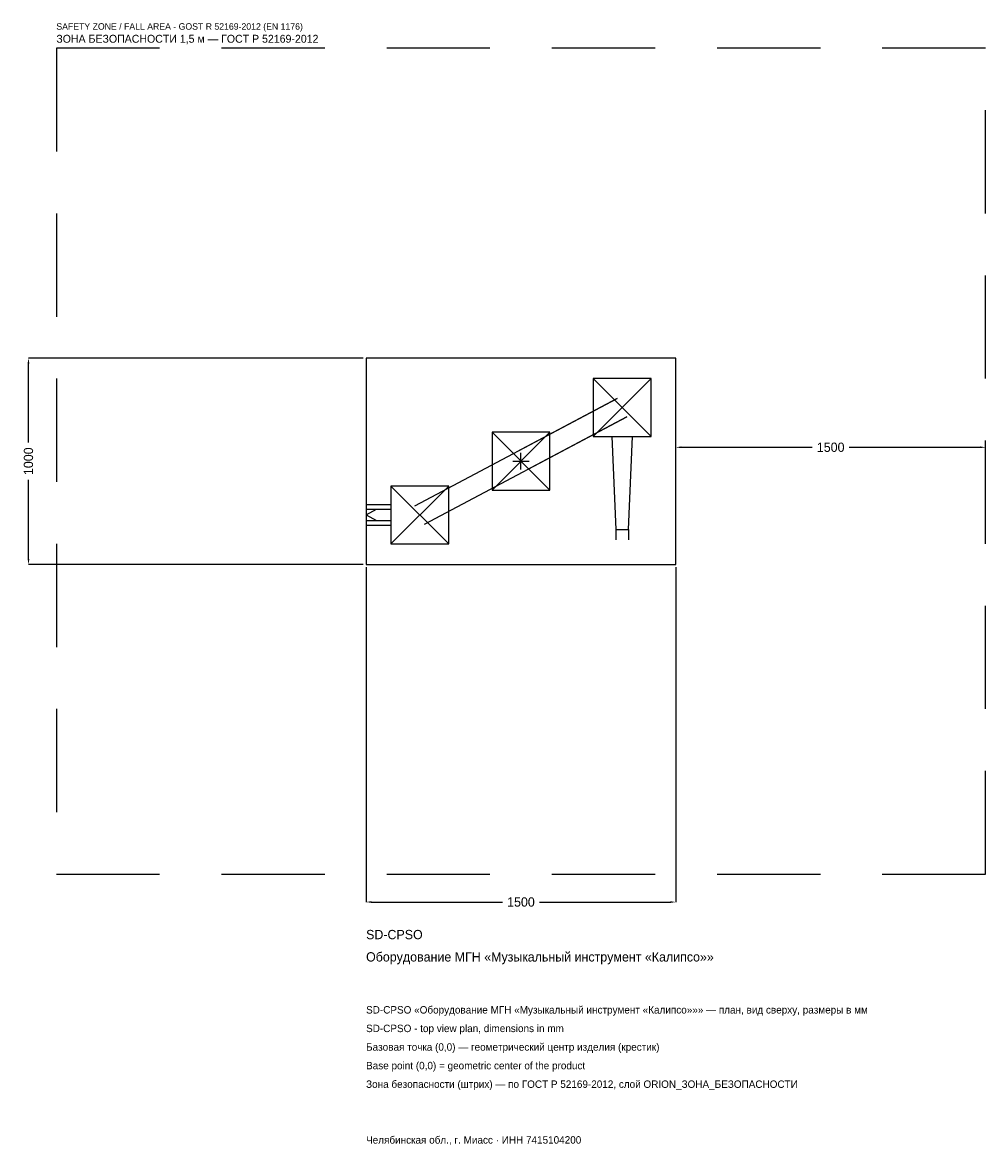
# Model space of a CAD drawing. Header units: metres. Extents: x -2414 to 2250, y -3314 to 2125.
import ezdxf

# ---------------------------------------------------------------- set-up
doc = ezdxf.new("R2010")
doc.units = ezdxf.units.M
doc.linetypes.add('DASHED', pattern=[800, 500, -300])
for name, color, linetype in [('ORION_ДАННЫЕ', 3, 'Continuous'), ('ORION_ЗОНА_БЕЗОПАСНОСТИ', 1, 'Continuous'), ('ORION_КОНТУР', 7, 'Continuous'), ('ORION_РАЗМЕРЫ', 8, 'Continuous')]:
    doc.layers.add(name, color=color, linetype=linetype)
doc.dimstyles.new('ORION', dxfattribs={"dimtxt": 45, "dimasz": 27, "dimexe": 1.25, "dimexo": 13.5, "dimtad": 1, "dimdec": 0, "dimcen": 2.5, "dimazin": 3, "dimtfac": 1, "dimtmove": 0, "dimatfit": 3, "dimarcsym": 0})

# ---------------------------------------------------------------- blocks, each defined once
blk = doc.blocks.new('_CLOSEDFILLED')
at = {"color": 0, "linetype": 'BYBLOCK'}
blk.add_solid([(-1, 0.16), (0, 0), (-1, -0.16)], dxfattribs=at)
blk = doc.blocks.new('*D1')
for p, q in [((-750, -513.5), (-750, -2135)), ((750, -513.5), (750, -2135)), ((-723, -2135), (-90, -2135)), ((90, -2135), (723, -2135))]:
    blk.add_line(p, q)
at = {"layer": 'Defpoints'}
for p in [(-750, -500), (750, -500), (-750, -2135)]:
    blk.add_point(p, dxfattribs=at)
at = {"layer": 'ORION_РАЗМЕРЫ', "xscale": 27, "yscale": 27, "rotation": 180}
blk.add_blockref('_CLOSEDFILLED', (-750, -2135), dxfattribs=at)
at = {"layer": 'ORION_РАЗМЕРЫ', "xscale": 27, "yscale": 27}
blk.add_blockref('_CLOSEDFILLED', (750, -2135), dxfattribs=at)
at = {"layer": 'ORION_РАЗМЕРЫ', "insert": (0, -2135), "char_height": 45, "attachment_point": 5}
blk.add_mtext('1500', dxfattribs=at)
blk = doc.blocks.new('*D2')
for p, q in [((-763.5, 500), (-2385, 500)), ((-2385, 90), (-2385, 473)), ((-2385, -473), (-2385, -90)), ((-763.5, -500), (-2385, -500))]:
    blk.add_line(p, q)
at = {"layer": 'Defpoints'}
for p in [(-750, 500), (-2385, -500), (-750, -500)]:
    blk.add_point(p, dxfattribs=at)
at = {"layer": 'ORION_РАЗМЕРЫ', "xscale": 27, "yscale": 27}
for p, rotation in [((-2385, 500), 90), ((-2385, -500), 270)]:
    blk.add_blockref('_CLOSEDFILLED', p, dxfattribs=dict(at, rotation=rotation))
at = {"layer": 'ORION_РАЗМЕРЫ', "insert": (-2385, 0), "char_height": 45, "attachment_point": 5, "rotation": 90}
blk.add_mtext('1000', dxfattribs=at)
blk = doc.blocks.new('*D3')
for p, q in [((750, 13.5), (750, 67.5)), ((777, 67.5), (1410, 67.5)), ((1590, 67.5), (2223, 67.5)), ((2250, 13.5), (2250, 67.5))]:
    blk.add_line(p, q)
at = {"layer": 'Defpoints'}
for p in [(750, 67.5), (750, 0), (2250, 0)]:
    blk.add_point(p, dxfattribs=at)
at = {"layer": 'ORION_РАЗМЕРЫ', "xscale": 27, "yscale": 27, "rotation": 180}
blk.add_blockref('_CLOSEDFILLED', (750, 67.5), dxfattribs=at)
at = {"layer": 'ORION_РАЗМЕРЫ', "xscale": 27, "yscale": 27}
blk.add_blockref('_CLOSEDFILLED', (2250, 67.5), dxfattribs=at)
at = {"layer": 'ORION_РАЗМЕРЫ', "insert": (1500, 67.5), "char_height": 45, "attachment_point": 5}
blk.add_mtext('1500', dxfattribs=at)
blk = doc.blocks.new('ОРИОН SD-CPSO Оборудование МГН Музыкальный инструмент Калипсо')
at = {"layer": 'ORION_ЗОНА_БЕЗОПАСНОСТИ', "linetype": 'DASHED'}
blk.add_lwpolyline([(-2250, -2000), (2250, -2000), (2250, 2000), (-2250, 2000)], close=True, dxfattribs=at)
at = {"layer": 'ORION_КОНТУР'}
for p, q in [((350, 120), (630, 400)), ((350, 400), (630, 120)), ((-513.6, -215.5), (466.4, 304.5)), ((466.4, 304.5), (-23.6, 44.5)), ((-466.4, -304.5), (513.6, 215.5)), ((513.6, 215.5), (23.6, -44.5)), ((-140, -140), (140, 140)), ((-140, 140), (140, -140)), ((-630, -400), (-350, -120)), ((-630, -120), (-350, -400)), ((-750, -209.6), (-630, -209.6)), ((-750, -232.3), (-630, -232.3)), ((-750, -260), (-699.6, -232.3)), ((-750, -260), (-699.6, -287.7)), ((-750, -287.7), (-630, -287.7)), ((-750, -310.4), (-630, -310.4)), ((459.8, -330), (459.8, -380.4)), ((520.2, -330), (520.2, -380.4))]:
    blk.add_line(p, q, dxfattribs=at)
for points in [[(-750, -500), (750, -500), (750, 500), (-750, 500)], [(350, 120), (630, 120), (630, 400), (350, 400)], [(-140, -140), (140, -140), (140, 140), (-140, 140)], [(-630, -400), (-350, -400), (-350, -120), (-630, -120)]]:
    blk.add_lwpolyline(points, close=True, dxfattribs=at)
blk.add_lwpolyline([(439.6, 120), (459.8, -330), (520.2, -330), (540.4, 120)], dxfattribs=at)
at = {"layer": 'ORION_РАЗМЕРЫ'}
for p, q in [((-40, 0), (40, 0)), ((0, -40), (0, 40))]:
    blk.add_line(p, q, dxfattribs=at)
at = {"layer": 'ORION_ДАННЫЕ'}
for tag, p in [('АРТИКУЛ', (-750, -2315)), ('НАИМЕНОВАНИЕ', (-750, -2423))]:
    blk.add_attdef(tag, p, '', height=45, dxfattribs=at)
at = {"layer": 'ORION_ДАННЫЕ', "flags": 1}
for tag, p in [('ПРОИЗВОДИТЕЛЬ', (-750, -2531)), ('ТЕЛЕФОН', (-750, -2639)), ('САЙТ', (-750, -2855)), ('АДРЕС', (-750, -2963)), ('РЕКВИЗИТЫ', (-750, -3071)), ('ГАБАРИТЫ', (-750, -3179)), ('ЗОНА_БЕЗОПАСНОСТИ', (-750, -3287))]:
    blk.add_attdef(tag, p, '', height=45, dxfattribs=at)
at = {"layer": 'ORION_ЗОНА_БЕЗОПАСНОСТИ', "color": 1}
for s, height, p in [('SAFETY ZONE / FALL AREA - GOST R 52169-2012 (EN 1176)', 31.5, (-2250, 2090)), ('ЗОНА БЕЗОПАСНОСТИ 1,5 м — ГОСТ Р 52169-2012', 38.25, (-2250, 2027))]:
    blk.add_text(s, height=height, dxfattribs=at).set_placement(p)
at = {"layer": 'ORION_РАЗМЕРЫ'}
dim = blk.add_linear_dim(base=(-2385, -500), p1=(-750, -500), p2=(-750, 500), angle=90, dimstyle='ORION', dxfattribs=at)
dim.commit()
dim.dimension.update_dxf_attribs({"geometry": '*D2', "text_midpoint": (-2385, 0)})
for base, p1, p2, picture, middle in [((750, 67.5), (750, 0), (2250, 0), '*D3', (1500, 67.5)), ((-750, -2135), (-750, -500), (750, -500), '*D1', (0, -2135))]:
    dim = blk.add_linear_dim(base=base, p1=p1, p2=p2, dimstyle='ORION', dxfattribs=at)
    dim.commit()
    dim.dimension.update_dxf_attribs({"geometry": picture, "text_midpoint": middle})

msp = doc.modelspace()

# ---------------------------------------------------------------- block references
msp.add_blockref('ОРИОН SD-CPSO Оборудование МГН Музыкальный инструмент Калипсо', (0, 0)).add_auto_attribs({'АРТИКУЛ': 'SD-CPSO', 'НАИМЕНОВАНИЕ': 'Оборудование МГН «Музыкальный инструмент «Калипсо»»'})

# ---------------------------------------------------------------- texts
at = {"layer": 'ORION_ДАННЫЕ', "color": 3}
for s, p in [('SD-CPSO «Оборудование МГН «Музыкальный инструмент «Калипсо»»» — план, вид сверху, размеры в мм', (-750, -2675)), ('SD-CPSO - top view plan, dimensions in mm', (-750, -2765)), ('Челябинская обл., г. Миасс · ИНН 7415104200', (-750, -3305))]:
    msp.add_text(s, height=36, dxfattribs=at).set_placement(p)
at = {"layer": 'ORION_ДАННЫЕ', "color": 7}
for s, p in [('Базовая точка (0,0) — геометрический центр изделия (крестик)', (-750, -2855)), ('Base point (0,0) = geometric center of the product', (-750, -2945))]:
    msp.add_text(s, height=36, dxfattribs=at).set_placement(p)
at = {"layer": 'ORION_ДАННЫЕ', "color": 1}
msp.add_text('Зона безопасности (штрих) — по ГОСТ Р 52169-2012, слой ORION_ЗОНА_БЕЗОПАСНОСТИ', height=36, dxfattribs=at).set_placement((-750, -3035))

doc.saveas('drawing.dxf')
